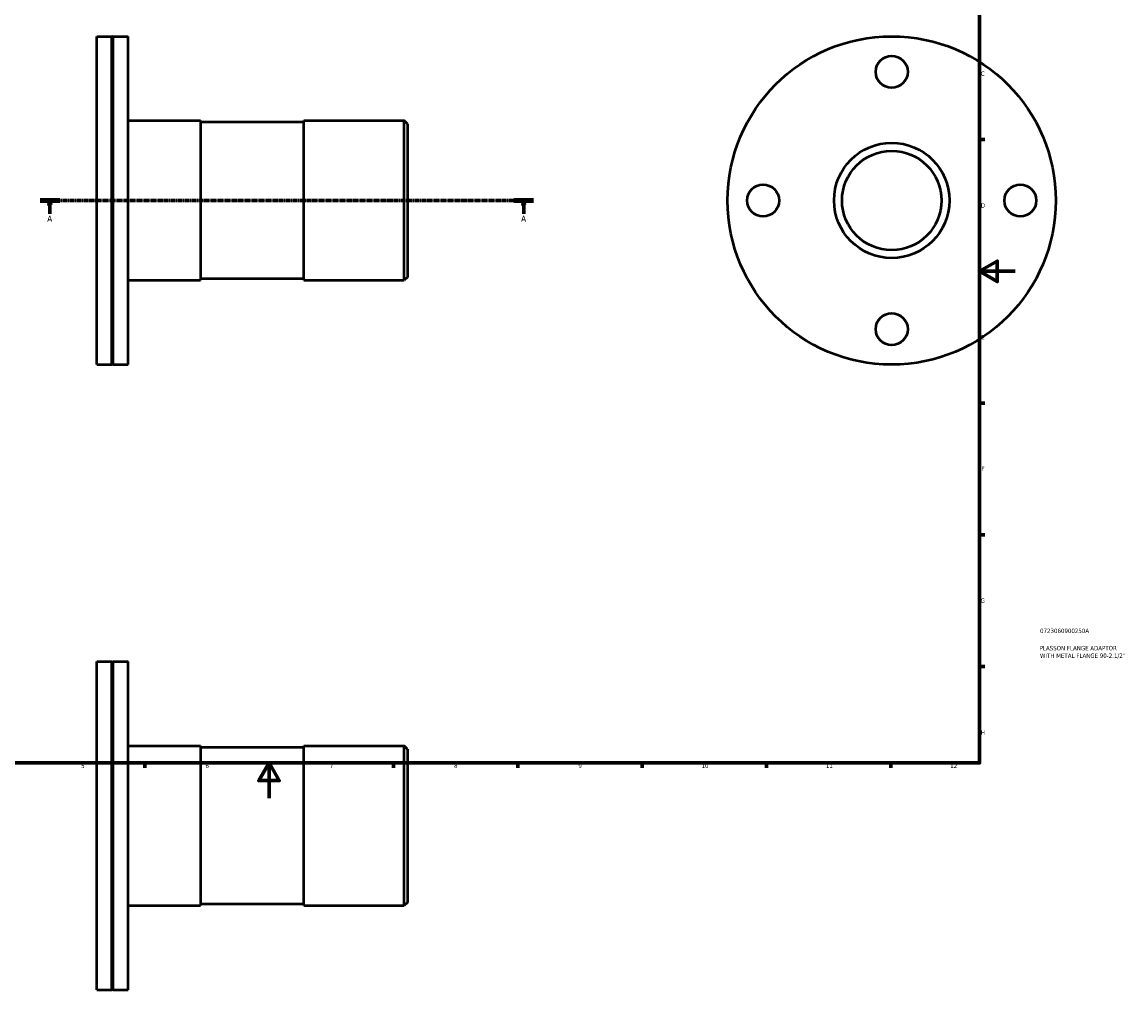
# Model space of a CAD drawing. Header units: millimetres. Extents: x -97 to 915, y -108 to 854.
# Tile 3 of 4: x 281 to 903, y -108 to 437. Entities that reach past the tile are written whole.
import ezdxf

# ---------------------------------------------------------------- set-up
doc = ezdxf.new("R2010")
doc.units = ezdxf.units.MM
doc.linetypes.add('CHAIN', pattern=[0.7087, 0.4724, -0.0591, 0.1181, -0.0591])
for name, color, linetype, lineweight in [('Border (ISO)', 7, 'Continuous', 70), ('Section Line (ISO)', 7, 'CHAIN', 70), ('Title (ISO)', 7, 'Continuous', 50), ('Visible (ISO)', 7, 'Continuous', 50)]:
    doc.layers.add(name, color=color, linetype=linetype, lineweight=lineweight)
doc.styles.add('Label Text (ISO)', font='tahoma.ttf')
doc.styles.add('Note Text (ISO)', font='tahoma.ttf')

# ---------------------------------------------------------------- blocks, each defined once
blk = doc.blocks.new('Borders Default Border')
at = {"layer": 'Border (ISO)'}
for p, q in [((821, 371.25), (823.9, 371.25)), ((821, 222.75), (823.9, 222.75)), ((821, 148.5), (823.9, 148.5)), ((821, 74.25), (823.9, 74.25)), ((350.42, 20), (350.42, 17.1)), ((490.58, 20), (490.58, 17.1)), ((560.67, 20), (560.67, 17.1)), ((630.75, 20), (630.75, 17.1)), ((700.83, 20), (700.83, 17.1)), ((770.92, 20), (770.92, 17.1))]:
    blk.add_line(p, q, dxfattribs=at)
at = {"layer": 'Border (ISO)', "flags": 128}
for points in [[(20, 20), (20, 574), (821, 574), (821, 20), (20, 20)], [(841, 297), (821, 297), (831, 302.77), (831, 291.23), (821, 297)], [(420.5, 0), (420.5, 20), (414.73, 10), (426.27, 10), (420.5, 20)]]:
    blk.add_lwpolyline(points, dxfattribs=at)
at = {"layer": 'Border (ISO)', "color": 232, "true_color": 0xca0064, "char_height": 2.5, "attachment_point": 7, "style": 'Note Text (ISO)'}
for s, insert in [('C', (821.73, 407.08)), ('D', (821.73, 332.88)), ('E', (821.94, 258.63)), ('F', (822, 184.38)), ('G', (821.61, 110.08)), ('H', (821.74, 35.88)), ('5', (314.64, 17.05)), ('6', (384.66, 17.05)), ('7', (454.77, 17.1)), ('8', (524.81, 17.04)), ('9', (594.88, 17.05)), ('10', (664.29, 17.05)), ('11', (734.37, 17.1)), ('12', (804.46, 17.1))]:
    blk.add_mtext(s, dxfattribs=dict(at, insert=insert))
blk = doc.blocks.new('Title Blocks ISO')
at = {"layer": 'Title (ISO)', "color": 232, "true_color": 0xca0064, "style": 'Note Text (ISO)'}
for tag, p in [('PART_NUMBER_001', (34.08, 73.13)), ('DESCRIPTION_001', (33.84, 63.4)), ('DESCRIPTION_002', (34.05, 59.12))]:
    blk.add_attdef(tag, p, '', height=2.5, dxfattribs=at)
blk = doc.blocks.new('2dTransSection0')
at = {"layer": 'Section Line (ISO)', "linetype": 'CHAIN'}
blk.add_line((291.43, 336.93), (569.63, 336.93), dxfattribs=at)
at = {"layer": 'Section Line (ISO)', "linetype": 'Continuous', "lineweight": 140}
for p, q in [((291.43, 336.93), (302.53, 336.93)), ((558.54, 336.93), (569.63, 336.93))]:
    blk.add_line(p, q, dxfattribs=at)
at = {"layer": 'Section Line (ISO)', "linetype": 'Continuous'}
for p, q in [((296.98, 336.93), (296.48, 334.43)), ((296.98, 334.43), (296.98, 336.93)), ((297.48, 334.43), (296.98, 336.93)), ((564.08, 336.93), (563.58, 334.43)), ((564.08, 334.43), (564.08, 336.93)), ((564.58, 334.43), (564.08, 336.93)), ((296.48, 334.43), (297.48, 334.43)), ((296.98, 329.46), (296.98, 334.43)), ((563.58, 334.43), (564.58, 334.43)), ((564.08, 329.46), (564.08, 334.43))]:
    blk.add_line(p, q, dxfattribs=at)
at = {"layer": 'Section Line (ISO)', "linetype": 'Continuous', "flags": 128}
for points in [[(297.48, 334.43), (296.98, 336.93), (296.48, 334.43), (297.48, 334.43)], [(564.58, 334.43), (564.08, 336.93), (563.58, 334.43), (564.58, 334.43)]]:
    blk.add_lwpolyline(points, dxfattribs=at)
at = {"layer": 'Section Line (ISO)'}
for points in [[(297.48, 334.43), (296.98, 336.93), (296.48, 334.43), (297.48, 334.43)], [(564.58, 334.43), (564.08, 336.93), (563.58, 334.43), (564.58, 334.43)]]:
    blk.add_solid(points, dxfattribs=at)
at = {"layer": 'Section Line (ISO)', "char_height": 3.5, "attachment_point": 7, "style": 'Label Text (ISO)'}
for insert in [(295.49, 324.93), (562.6, 324.93)]:
    blk.add_mtext('A', dxfattribs=dict(at, insert=insert))

msp = doc.modelspace()

# ---------------------------------------------------------------- linework, layer by layer
at = {"layer": 'Visible (ISO)'}
for p, q in [((323.531, 244.427), (323.531, 429.427)), ((323.531, 429.427), (331.981, 429.427)), ((331.981, 244.427), (331.981, 429.427)), ((332.281, 429.127), (331.981, 429.427)), ((332.281, 429.127), (332.581, 429.427)), ((332.581, 244.427), (332.581, 429.427)), ((332.581, 429.427), (341.031, 429.427)), ((341.031, 244.427), (341.031, 429.427)), ((332.281, 244.727), (332.281, 429.127)), ((341.031, 381.927), (381.865, 381.927)), ((381.865, 381.927), (381.865, 291.927)), ((440.198, 381.027), (381.865, 381.027)), ((440.198, 291.927), (440.198, 381.927)), ((440.198, 381.927), (496.731, 381.927)), ((496.731, 291.927), (496.731, 381.927)), ((498.531, 380.127), (496.731, 381.927)), ((498.531, 380.127), (498.531, 293.727)), ((440.198, 292.827), (381.865, 292.827)), ((498.531, 293.727), (496.731, 291.927)), ((341.031, 291.927), (381.865, 291.927)), ((440.198, 291.927), (496.731, 291.927)), ((323.531, 244.427), (331.981, 244.427)), ((332.281, 244.727), (331.981, 244.427)), ((332.281, 244.727), (332.581, 244.427)), ((332.581, 244.427), (341.031, 244.427)), ((323.531, -107.971), (323.531, 77.029)), ((323.531, 77.029), (331.981, 77.029)), ((331.981, -107.971), (331.981, 77.029)), ((332.281, 76.729), (331.981, 77.029)), ((332.281, 76.729), (332.581, 77.029)), ((332.281, -107.671), (332.281, 76.729)), ((332.581, -107.971), (332.581, 77.029)), ((332.581, 77.029), (341.031, 77.029)), ((341.031, -107.971), (341.031, 77.029)), ((341.031, 29.529), (381.865, 29.529)), ((381.865, 29.529), (381.865, -60.471)), ((440.198, 28.629), (381.865, 28.629)), ((440.198, -60.471), (440.198, 29.529)), ((440.198, 29.529), (496.731, 29.529)), ((496.731, -60.471), (496.731, 29.529)), ((498.531, 27.729), (496.731, 29.529)), ((498.531, 27.729), (498.531, -58.671)), ((341.031, -60.471), (381.865, -60.471)), ((440.198, -59.571), (381.865, -59.571)), ((440.198, -60.471), (496.731, -60.471)), ((498.531, -58.671), (496.731, -60.471)), ((323.531, -107.971), (331.981, -107.971)), ((332.281, -107.671), (331.981, -107.971)), ((332.281, -107.671), (332.581, -107.971)), ((332.581, -107.971), (341.031, -107.971))]:
    msp.add_line(p, q, dxfattribs=at)
for centre, radius in [((771.464, 336.927), 92.5), ((771.464, 409.427), 9), ((771.464, 336.927), 32.5), ((771.464, 336.927), 28), ((698.964, 336.927), 9), ((843.964, 336.927), 9), ((771.464, 264.427), 9)]:
    msp.add_circle(centre, radius, dxfattribs=at)

# ---------------------------------------------------------------- block references
msp.add_blockref('Borders Default Border', (0, 0))
msp.add_blockref('Title Blocks ISO', (821, 20)).add_auto_attribs({'PART_NUMBER_001': '0723060900250A', 'DESCRIPTION_001': 'PLASSON FLANGE ADAPTOR', 'DESCRIPTION_002': 'WITH METAL FLANGE 90-2.1/2"'})
at = {"layer": 'Section Line (ISO)'}
msp.add_blockref('2dTransSection0', (0, 0), dxfattribs=at)

doc.saveas('drawing.dxf')
